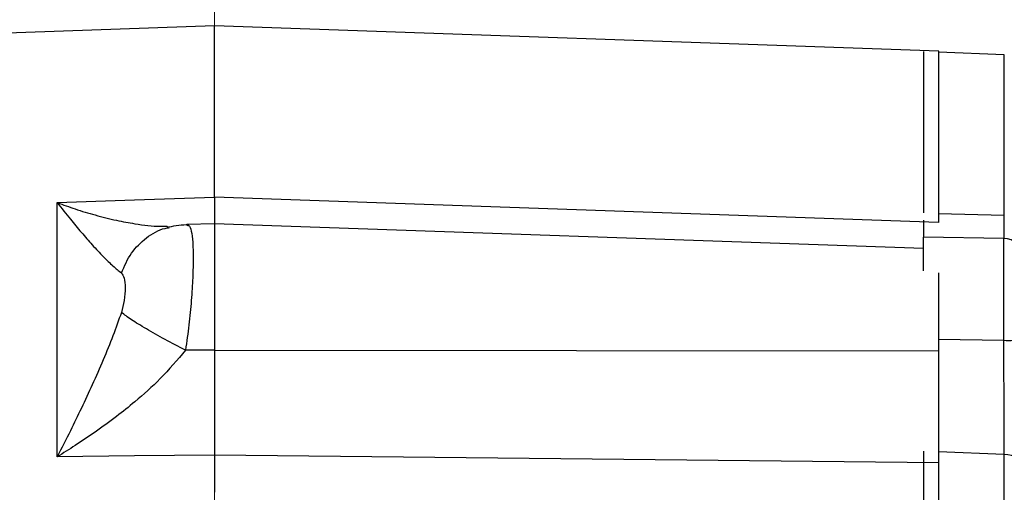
# Model space of a CAD drawing. Header units: inches. Extents: x 0.6 to 16.3, y 0.2 to 11.5.
# Tile 14 of 16: x 11.5 to 13.6, y 8 to 9. Entities that reach past the tile are written whole.
import ezdxf

# ---------------------------------------------------------------- set-up
doc = ezdxf.new("R2010")
doc.units = ezdxf.units.IN
doc.header["$MEASUREMENT"] = 0
doc.linetypes.add('CENTERX2', pattern=[0.8, 0.5, -0.1, 0.1, -0.1])
doc.styles.add('SLDTEXTSTYLE0', font='TXT', dxfattribs={"width": 0.75})
doc.dimstyles.new('SLDDIMSTYLE1', dxfattribs={"dimtxt": 0.137795, "dimasz": 0.14, "dimexe": 0, "dimexo": 0.0625, "dimgap": 0.034449, "dimtad": 0, "dimdec": 1, "dimlfac": 1.5, "dimrnd": 1e-09, "dimzin": 12, "dimdsep": 46, "dimtxsty": 'SLDTEXTSTYLE0', "dimblk1": 'CLOSED', "dimblk2": 'CLOSED', "dimsah": 1, "dimcen": 0.09, "dimadec": 0, "dimazin": 3, "dimtfac": 1, "dimtdec": 1, "dimtofl": 0, "dimtmove": 0, "dimatfit": 3, "dimldrblk": 'CLOSED', "dimfxl": 0, "dimfrac": 2, "dimtolj": 1, "dimtzin": 12, "dimarcsym": 0})
doc.dimstyles.new('SLDDIMSTYLE3', dxfattribs={"dimtxt": 0.137795, "dimasz": 0.14, "dimexe": 0, "dimexo": 0.0625, "dimgap": 0.034449, "dimtad": 0, "dimdec": 1, "dimlfac": 1.5, "dimrnd": 1e-09, "dimzin": 12, "dimdsep": 46, "dimtxsty": 'SLDTEXTSTYLE0', "dimblk1": 'CLOSED', "dimblk2": 'CLOSED', "dimsah": 1, "dimcen": 0.09, "dimadec": 0, "dimazin": 3, "dimtfac": 1, "dimtofl": 0, "dimtmove": 0, "dimatfit": 3, "dimldrblk": 'CLOSED', "dimfxl": 0, "dimfrac": 2, "dimtolj": 1, "dimtzin": 12, "dimarcsym": 0})

# ---------------------------------------------------------------- blocks, each defined once
blk = doc.blocks.new('_Closed')
at = {"color": 0, "linetype": 'ByBlock', "lineweight": -2}
for p, q in [((-1, 0.166667), (0, 0)), ((-1, 0.166667), (-1, -0.166667)), ((0, 0), (-1, -0.166667)), ((0, 0), (-1, 0))]:
    blk.add_line(p, q, dxfattribs=at)
blk = doc.blocks.new('_D_8')
at = {"color": 7, "linetype": 'Continuous', "lineweight": 0}
for p, q in [((10.154, 9.5767), (10.112, 9.5767)), ((10.112, 9.5767), (10.112, 9.3579)), ((10.4594, 9.5767), (10.5014, 9.5767)), ((10.5014, 9.5767), (10.5014, 9.3579)), ((9.0213, 8.393), (9.0213, 9.4176)), ((9.0213, 9.3782), (9.9912, 9.3782)), ((11.9413, 9.3782), (10.6222, 9.3782)), ((10.112, 9.3579), (10.154, 9.3579)), ((10.5014, 9.3579), (10.4594, 9.3579))]:
    blk.add_line(p, q, dxfattribs=at)
at = {"color": 7, "linetype": 'Continuous', "lineweight": 18, "xscale": 0.14, "yscale": 0.14, "rotation": 180.0000000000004}
blk.add_blockref('_Closed', (9.0213, 9.3782), dxfattribs=at)
at = {"color": 7, "linetype": 'Continuous', "lineweight": 18, "xscale": 0.14, "yscale": 0.14}
blk.add_blockref('_Closed', (11.9413, 9.3782), dxfattribs=at)
at = {"color": 7, "linetype": 'Continuous', "lineweight": 18, "char_height": 0.1378, "attachment_point": 1, "style": 'SLDTEXTSTYLE0'}
for s, insert in [('111', (10.154, 9.5355)), ('4.4', (10.1794, 9.3294))]:
    blk.add_mtext(s, dxfattribs=dict(at, insert=insert))
blk = doc.blocks.new('_D_9')
at = {"color": 7, "linetype": 'Continuous', "lineweight": 0}
for p, q in [((12.5918, 9.5767), (12.5498, 9.5767)), ((12.5498, 9.5767), (12.5498, 9.3579)), ((12.7954, 9.5767), (12.8374, 9.5767)), ((12.8374, 9.5767), (12.8374, 9.3579)), ((13.6261, 8.9232), (13.6261, 9.4176)), ((11.9413, 9.3782), (12.429, 9.3782)), ((13.6261, 9.3782), (12.9582, 9.3782)), ((12.5498, 9.3579), (12.5918, 9.3579)), ((12.8374, 9.3579), (12.7954, 9.3579))]:
    blk.add_line(p, q, dxfattribs=at)
at = {"color": 7, "linetype": 'Continuous', "lineweight": 18, "xscale": 0.14, "yscale": 0.14, "rotation": 180.0000000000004}
blk.add_blockref('_Closed', (11.9413, 9.3782), dxfattribs=at)
at = {"color": 7, "linetype": 'Continuous', "lineweight": 18, "xscale": 0.14, "yscale": 0.14}
blk.add_blockref('_Closed', (13.6261, 9.3782), dxfattribs=at)
at = {"color": 7, "linetype": 'Continuous', "lineweight": 18, "char_height": 0.1378, "attachment_point": 1, "style": 'SLDTEXTSTYLE0'}
for s, insert in [('64', (12.5918, 9.5355)), ('2.5', (12.5663, 9.3294))]:
    blk.add_mtext(s, dxfattribs=dict(at, insert=insert))
blk = doc.blocks.new('_D_10')
at = {"color": 7, "linetype": 'Continuous', "lineweight": 0}
for p, q in [((13.368, 10.0491), (13.326, 10.0491)), ((13.326, 10.0491), (13.326, 9.8304)), ((13.6734, 10.0491), (13.7154, 10.0491)), ((13.7154, 10.0491), (13.7154, 9.8304)), ((11.9413, 9.869), (11.9413, 9.89)), ((15.365, 7.2604), (15.365, 9.89)), ((11.9413, 9.8506), (13.2052, 9.8506)), ((15.365, 9.8506), (13.8362, 9.8506)), ((13.326, 9.8304), (13.368, 9.8304)), ((13.7154, 9.8304), (13.6734, 9.8304))]:
    blk.add_line(p, q, dxfattribs=at)
at = {"color": 7, "linetype": 'Continuous', "lineweight": 18, "xscale": 0.14, "yscale": 0.14, "rotation": 180.0000000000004}
blk.add_blockref('_Closed', (11.9413, 9.8506), dxfattribs=at)
at = {"color": 7, "linetype": 'Continuous', "lineweight": 18, "xscale": 0.14, "yscale": 0.14}
blk.add_blockref('_Closed', (15.365, 9.8506), dxfattribs=at)
at = {"color": 7, "linetype": 'Continuous', "lineweight": 18, "char_height": 0.1378, "attachment_point": 1, "style": 'SLDTEXTSTYLE0'}
for s, insert in [('130', (13.368, 10.008)), ('5.1', (13.3934, 9.8018))]:
    blk.add_mtext(s, dxfattribs=dict(at, insert=insert))

msp = doc.modelspace()

# ---------------------------------------------------------------- linework, layer by layer
at = {"color": 7, "linetype": 'CENTERX2', "lineweight": 18}
msp.add_line((11.9413, 3.3318), (11.9413, 9.8296), dxfattribs=at)
at = {"color": 7, "linetype": 'Continuous', "lineweight": 25}
for p, q in [((11.9413, 8.9845), (9.5802, 8.902)), ((13.451, 8.9318), (11.9413, 8.9845)), ((11.9413, 8.6271), (11.9413, 8.9845)), ((13.4194, 8.9312), (13.4194, 8.594)), ((13.5878, 8.9238), (13.4509, 8.9298)), ((11.6137, 8.6156), (11.7746, 8.6213)), ((11.7746, 8.6213), (11.9413, 8.6271)), ((13.4509, 8.5741), (11.9413, 8.6271)), ((11.6137, 8.0852), (11.6137, 8.6156)), ((11.8445, 8.5646), (11.8422, 8.5658)), ((11.9413, 8.5717), (11.8841, 8.5697)), ((11.8841, 8.5683), (11.8862, 8.5681)), ((13.4194, 8.5201), (11.9413, 8.5717)), ((11.9413, 8.5717), (11.9413, 8.308)), ((13.5868, 8.541), (13.4194, 8.5439)), ((13.4194, 8.473), (13.4194, 8.5439)), ((11.9413, 8.308), (11.8811, 8.3079)), ((11.9413, 8.308), (13.4509, 8.3063)), ((11.7746, 8.087), (11.6137, 8.0852)), ((11.9413, 8.0887), (11.7746, 8.087)), ((11.9413, 8.0887), (11.9413, 8.0111)), ((13.4509, 8.0728), (11.9413, 8.0887)), ((13.4194, 8.0967), (13.4194, 5.8199)), ((13.5878, 5.8266), (13.5878, 8.0899))]:
    msp.add_line(p, q, dxfattribs=at)
at = {"color": 8, "linetype": 'Continuous', "lineweight": 25}
for p, q in [((13.5878, 8.5896), (13.5878, 8.9238)), ((13.4509, 8.5932), (13.5878, 8.5896)), ((13.5868, 8.3286), (13.5868, 8.541)), ((13.4509, 8.3305), (13.5868, 8.3286)), ((13.5878, 8.0899), (13.4509, 8.0954))]:
    msp.add_line(p, q, dxfattribs=at)
at = {"color": 7, "linetype": 'Continuous', "lineweight": 25, "flags": 128}
msp.add_lwpolyline([(13.6261, 8.0667), (13.6254, 8.0711), (13.6232, 8.0753), (13.6197, 8.0793), (13.615, 8.0827), (13.6092, 8.0856), (13.6026, 8.0878), (13.5954, 8.0893), (13.5878, 8.0899)], dxfattribs=at)
at = {"color": 7, "linetype": 'Continuous', "lineweight": 25}
for centre, radius, start, end in [((13.5861, 8.501), 0.04, 0, 89), ((13.5963, 8.4056), 0.0776, 262.9456, 292.5731)]:
    msp.add_arc(centre, radius, start, end, dxfattribs=at)
for points in [[(13.4509, 8.9318), (13.4509, 8.9298), (13.4509, 8.9259), (13.4509, 8.894), (13.4509, 8.8436), (13.4509, 8.773), (13.4509, 8.6848), (13.4509, 8.611), (13.4509, 8.5741)], [(13.4509, 8.0728), (13.4509, 8.0162), (13.4509, 7.9031), (13.4509, 7.7204), (13.4509, 7.5304), (13.4509, 7.3341), (13.4509, 7.1337), (13.4509, 6.9312), (13.4509, 6.7287), (13.4509, 6.5283), (13.4509, 6.3319), (13.4509, 6.142), (13.4509, 5.9592), (13.4509, 5.8461), (13.4509, 5.7895)]]:
    msp.add_open_spline(points, degree=3, dxfattribs=at)
for points, knots in [([(11.9413, 8.6271), (11.9413, 8.617), (11.9413, 8.5968), (11.9413, 8.5786), (11.9413, 8.5696), (11.9413, 8.5702), (11.9413, 8.5703)], [0, 0, 0, 0, 0.30691, 0.613797, 0.920679, 1, 1, 1, 1]), ([(11.6137, 8.6156), (11.6229, 8.6039), (11.6397, 8.5824), (11.6641, 8.5532), (11.687, 8.5269), (11.7091, 8.5033), (11.7298, 8.483), (11.7417, 8.4735), (11.7474, 8.4689)], [0, 0, 0, 0, 0.19341, 0.356578, 0.521448, 0.69211, 0.851366, 1, 1, 1, 1]), ([(11.8879, 8.5692), (11.881, 8.5691), (11.8674, 8.5688), (11.8528, 8.5657), (11.8458, 8.5641)], [0, 0, 0, 0, 0.5118546, 1, 1, 1, 1]), ([(13.4194, 8.5789), (13.4194, 8.5748), (13.4194, 8.5613), (13.4194, 8.5494), (13.4194, 8.5452), (13.4194, 8.5439)], [0, 0, 0, 0, 0.224476, 0.755459, 1, 1, 1, 1]), ([(11.7474, 8.4689), (11.7496, 8.4658), (11.7544, 8.4588), (11.7555, 8.4382), (11.7544, 8.4137), (11.7496, 8.395), (11.7474, 8.3865)], [0, 0, 0, 0, 0.227358, 0.500018, 0.772307, 1, 1, 1, 1]), ([(13.4509, 8.4694), (13.4509, 8.4676), (13.4509, 8.4571), (13.4509, 8.4306), (13.4509, 8.3919), (13.4509, 8.3493), (13.4509, 8.3206), (13.4509, 8.3063)], [0, 0, 0, 0, 0.049734, 0.287301, 0.524867, 0.762434, 1, 1, 1, 1]), ([(11.7474, 8.3865), (11.7417, 8.3702), (11.7298, 8.3362), (11.7091, 8.2861), (11.687, 8.2359), (11.6641, 8.1867), (11.6397, 8.1365), (11.6229, 8.1033), (11.6137, 8.0852)], [0, 0, 0, 0, 0.148633, 0.307887, 0.478552, 0.643419, 0.806588, 1, 1, 1, 1]), ([(11.8811, 8.3079), (11.8666, 8.3153), (11.8376, 8.3302), (11.7986, 8.3523), (11.7664, 8.3721), (11.7537, 8.3817), (11.7474, 8.3865)], [0, 0, 0, 0, 0.2500574, 0.5, 0.7499426, 1, 1, 1, 1]), ([(13.5878, 8.0899), (13.5878, 8.1073), (13.5876, 8.1428), (13.5874, 8.2005), (13.5871, 8.2587), (13.5869, 8.3009), (13.5868, 8.3242), (13.5868, 8.3286)], [0, 0, 0, 0, 0.245568, 0.500116, 0.720271, 0.946794, 1, 1, 1, 1]), ([(11.8811, 8.3079), (11.864, 8.2875), (11.8315, 8.2489), (11.7813, 8.2044), (11.7356, 8.1677), (11.694, 8.1374), (11.6526, 8.1095), (11.6262, 8.093), (11.6137, 8.0852)], [0, 0, 0, 0, 0.224415, 0.426368, 0.565915, 0.724691, 0.870242, 1, 1, 1, 1]), ([(11.9413, 8.308), (11.9413, 8.2887), (11.9413, 8.2502), (11.9413, 8.1931), (11.9413, 8.1381), (11.9413, 8.1052), (11.9413, 8.0887)], [0, 0, 0, 0, 0.25, 0.499991, 0.749986, 1, 1, 1, 1]), ([(13.4509, 8.3063), (13.4509, 8.2858), (13.4509, 8.2449), (13.4509, 8.1838), (13.4509, 8.1251), (13.4509, 8.0902), (13.4509, 8.0728)], [0, 0, 0, 0, 0.25, 0.5, 0.75, 1, 1, 1, 1])]:
    msp.add_open_spline(points, degree=3, knots=knots, dxfattribs=at)
at = {"color": 8, "linetype": 'Continuous', "lineweight": 25}
for points, knots in [([(11.6137, 8.6156), (11.6262, 8.6111), (11.6526, 8.6015), (11.694, 8.5891), (11.7357, 8.5787), (11.7812, 8.5704), (11.8174, 8.5653), (11.8376, 8.5665), (11.8422, 8.5668)], [0, 0, 0, 0, 0.155481, 0.329885, 0.520136, 0.687346, 0.929333, 1, 1, 1, 1]), ([(13.5874, 8.5406), (13.5874, 8.5407), (13.5875, 8.5429), (13.5876, 8.5566), (13.5877, 8.5744), (13.5878, 8.5872), (13.5878, 8.5896)], [0, 0, 0, 0, 0.0315327, 0.4581499, 0.8971696, 1, 1, 1, 1]), ([(11.7474, 8.4689), (11.7537, 8.4832), (11.7663, 8.5119), (11.7987, 8.5432), (11.8271, 8.5607), (11.8445, 8.563), (11.8477, 8.5634)], [0, 0, 0, 0, 0.310852, 0.621561, 0.93227, 1, 1, 1, 1]), ([(11.8862, 8.5681), (11.8868, 8.5682), (11.8899, 8.5684), (11.8933, 8.5572), (11.8964, 8.5347), (11.8974, 8.5014), (11.8964, 8.4599), (11.8934, 8.4122), (11.8885, 8.3605), (11.8836, 8.3255), (11.8811, 8.3079)], [0, 0, 0, 0, 0.037716, 0.175342, 0.312655, 0.449812, 0.586969, 0.724282, 0.861907, 1, 1, 1, 1])]:
    msp.add_open_spline(points, degree=3, knots=knots, dxfattribs=at)

# ---------------------------------------------------------------- dimensions: what is measured, and where the dimension line sits
at = {"color": 7, "linetype": 'Continuous', "lineweight": 18}
for base, p1, dimstyle, picture, middle in [((11.9413, 9.8506), (15.365, 7.221), 'SLDDIMSTYLE1', '_D_10', (13.5207, 9.8506)), ((11.9413, 9.3782), (9.0213, 8.3536), 'SLDDIMSTYLE3', '_D_8', (10.3067, 9.3782)), ((11.9413, 9.3782), (13.6261, 8.8838), 'SLDDIMSTYLE1', '_D_9', (12.6936, 9.3782))]:
    dim = msp.add_linear_dim(base=base, p1=p1, p2=(11.9413, 9.8296), dimstyle=dimstyle, dxfattribs=at)
    dim.commit()
    dim.dimension.update_dxf_attribs({"geometry": picture, "text_midpoint": middle, "dimtype": 160})

doc.saveas('drawing.dxf')
